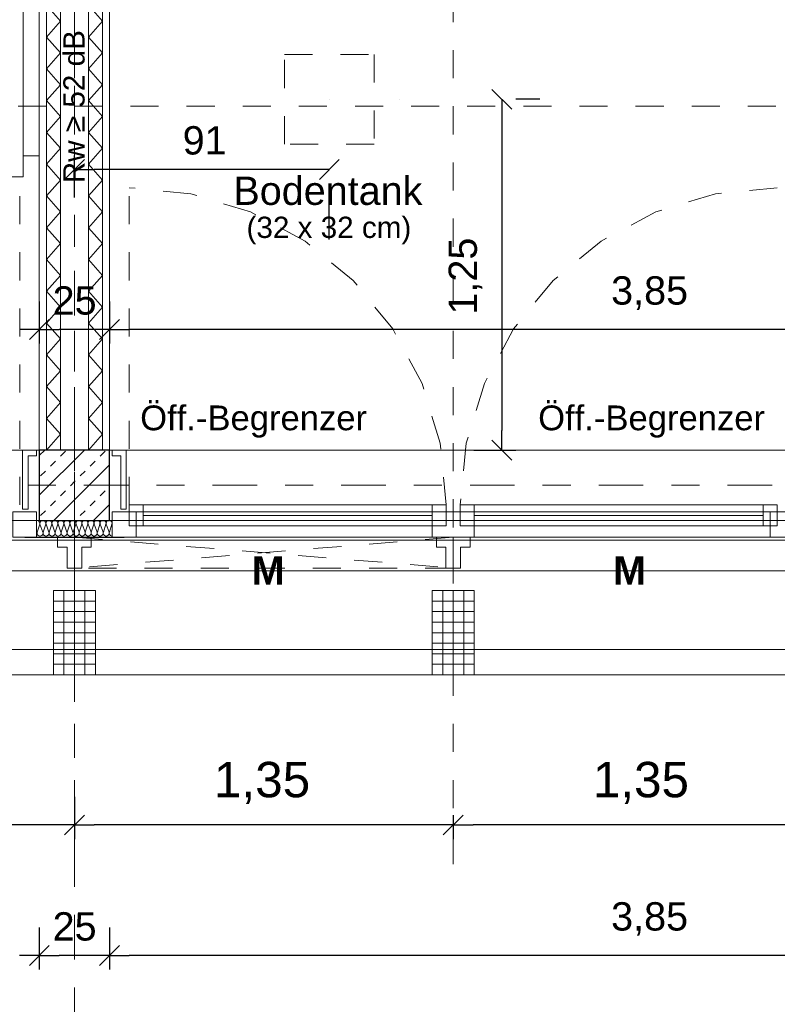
# Model space of a CAD drawing. Header units: metres. Extents: x -45.2 to 14.3, y -31.8 to 10.2.
# Tile 9 of 141: x -33.9 to -31.2, y -23.4 to -19.9. Entities that reach past the tile are written whole.
import ezdxf

# ---------------------------------------------------------------- set-up
doc = ezdxf.new("R2010")
doc.units = ezdxf.units.M
doc.header["$LTSCALE"] = 0.05
for name, pattern in [('1600.2032', [1.6, 0.8, -0.8]), ('Achsen 01', [5.291531, 3.175, -1.058062, 0.352704, -0.705764]), ('gestrichelt - 01', [2, 1, -1]), ('Raster 01', [2, 1, -1])]:
    doc.linetypes.add(name, pattern=pattern)
doc.layers.get('0').update_dxf_attribs({"lineweight": 25})
for name, color, linetype, lineweight, true_color in [('013_Beton und Stahlbetonarbeiten-000 Brüstung', 7, 'Continuous', 9, 0xa6a6a6), ('014_Fassadenarbeiten-000 Aufsicht Betonfertigteile', 7, 'Continuous', 9, 0xc0c0c0), ('014_Fassadenarbeiten-330 mineralische Dämmung', 7, 'Continuous', 9, 0x666666), ('030_Sonnenschutzarbeiten-Bemassung', 7, 'Continuous', 13, 0xff6633), ('030_Sonnenschutzarbeiten-Grundriss', 7, 'Continuous', 13, 0x555555), ('031_Metallbauarbeiten-330 Aufsicht Metallbauarbeiten', 7, 'Continuous', 9, 0xa6a6a6), ('032_Metallarbeiten-Fenster', 7, 'Continuous', 13, 0x444444), ('032_Metallarbeiten-Öffnungsbegrenzer', 7, 'Continuous', 13, 0x444444), ('039_Trockenbauarbeiten-340 Dämmung', 7, 'Continuous', 9, 0xc0c0c0), ('ACTES-Einrichtung Aufsicht.', 7, 'Continuous', 9, 0xa6a6a6), ('AV1-Achsen', 1, 'Achsen 01', 18, 0xff0000), ('AV1-Raster', 7, 'Raster 01', 9, 0xa6a6a6)]:
    doc.layers.add(name, color=color, linetype=linetype, lineweight=lineweight, true_color=true_color)
for name, color, linetype, lineweight in [('013_Beton und Stahlbetonarbeiten-330 Außenstützen', 7, 'Continuous', 25), ('014_Fassadenarbeiten-330 Betonfertigteile vertikal', 7, 'Continuous', 9), ('027_Tischlerarbeiten-330 Innenfensterbänke', 7, 'Continuous', 9), ('030_Sonnenschutzarbeiten-Kasten+Behang', 7, 'Continuous', 5), ('030_Sonnenschutzarbeiten-Motor', 7, 'Continuous', 5), ('039_Trockenbauarbeiten-340 Gipskarton', 7, 'Continuous', 9), ('053_Niederspannungsanlagen-Bodentanks', 7, 'gestrichelt - 01', 9), ('AV1-Akustikvorgaben-Trennwände', 7, 'Continuous', 5), ('AV1-Einrichtung Bemaßung', 7, 'Continuous', 9), ('Bemaßung-Bemaßung', 7, 'Continuous', 9), ('Keine', 7, 'Continuous', 9)]:
    doc.layers.add(name, color=color, linetype=linetype, lineweight=lineweight)
doc.styles.add('Arial', font='arial.ttf')
doc.styles.add('Arial (bold)', font='arialbd.ttf')

msp = doc.modelspace()

# ---------------------------------------------------------------- linework, layer by layer
at = {"color": 0, "linetype": 'Continuous', "lineweight": 15}
for p, q in [((-32.262, -20.1896), (-32.1912, -20.2604)), ((-33.7854, -20.5104), (-33.7146, -20.4396)), ((-32.8062, -20.4396), (-32.877, -20.5104)), ((-33.8396, -21.01), (-33.9104, -21.0807)), ((-33.9104, -21.0807), (-33.8396, -21.01)), ((-33.5896, -21.01), (-33.6604, -21.0807)), ((-33.6604, -21.0807), (-33.5896, -21.01)), ((-32.1912, -21.5104), (-32.262, -21.4396)), ((-33.7146, -22.7746), (-33.7854, -22.8454)), ((-33.7854, -22.8454), (-33.7146, -22.7746)), ((-32.3646, -22.7746), (-32.4354, -22.8454)), ((-32.4354, -22.8454), (-32.3646, -22.7746)), ((-33.8396, -23.2396), (-33.9104, -23.3104)), ((-33.9104, -23.3104), (-33.8396, -23.2396)), ((-33.5896, -23.2396), (-33.6604, -23.3104)), ((-33.6604, -23.3104), (-33.5896, -23.2396))]:
    msp.add_line(p, q, dxfattribs=at)
at = {"color": 0, "linetype": 'ByBlock', "lineweight": -2}
for p, q in [((-32.2266, -20.225), (-32.2266, -20.2957)), ((-33.75, -20.475), (-33.6793, -20.475)), ((-32.8416, -20.475), (-32.9123, -20.475)), ((-33.875, -21.0453), (-33.9457, -21.0453)), ((-33.875, -21.0453), (-33.8043, -21.0453)), ((-33.625, -21.0453), (-33.6957, -21.0453)), ((-33.625, -21.0453), (-33.5543, -21.0453)), ((-32.2266, -21.475), (-32.2266, -21.4043)), ((-33.75, -22.81), (-33.8207, -22.81)), ((-33.75, -22.81), (-33.6793, -22.81)), ((-32.4, -22.81), (-32.4707, -22.81)), ((-32.4, -22.81), (-32.3293, -22.81)), ((-33.875, -23.275), (-33.9457, -23.275)), ((-33.875, -23.275), (-33.8043, -23.275)), ((-33.625, -23.275), (-33.6957, -23.275)), ((-33.625, -23.275), (-33.5543, -23.275))]:
    msp.add_line(p, q, dxfattribs=at)
at = {"layer": '013_Beton und Stahlbetonarbeiten-000 Brüstung'}
for points in [[(-33.875, -21.725), (-36.325, -21.725), (-36.325, -21.475), (-33.875, -21.475)], [(-31.175, -21.725), (-33.625, -21.725), (-33.625, -21.475), (-31.175, -21.475)]]:
    msp.add_lwpolyline(points, close=True, dxfattribs=at)
at = {"layer": '013_Beton und Stahlbetonarbeiten-330 Außenstützen', "color": 251, "linetype": 'Continuous', "lineweight": 13, "true_color": 0x4c4c4c}
for p, q in [((-33.7145, -21.475), (-33.875, -21.6355)), ((-33.8559, -21.475), (-33.875, -21.4941)), ((-33.7997, -21.496), (-33.782, -21.4784)), ((-33.6583, -21.496), (-33.6406, -21.4784)), ((-33.8351, -21.5314), (-33.8174, -21.5137)), ((-33.625, -21.527), (-33.823, -21.725)), ((-33.6936, -21.5314), (-33.676, -21.5137)), ((-33.8704, -21.5668), (-33.8527, -21.5491)), ((-33.729, -21.5668), (-33.7113, -21.5491)), ((-33.7643, -21.6021), (-33.7467, -21.5844)), ((-33.7997, -21.6375), (-33.782, -21.6198)), ((-33.6583, -21.6375), (-33.6406, -21.6198)), ((-33.8351, -21.6728), (-33.8174, -21.6551)), ((-33.6936, -21.6728), (-33.676, -21.6551)), ((-33.625, -21.6684), (-33.6816, -21.725)), ((-33.8704, -21.7082), (-33.8527, -21.6905)), ((-33.729, -21.7082), (-33.7113, -21.6905))]:
    msp.add_line(p, q, dxfattribs=at)
at = {"layer": '013_Beton und Stahlbetonarbeiten-330 Außenstützen'}
msp.add_lwpolyline([(-33.625, -21.475), (-33.875, -21.475), (-33.875, -21.725), (-33.625, -21.725)], close=True, dxfattribs=at)
at = {"layer": '014_Fassadenarbeiten-000 Aufsicht Betonfertigteile'}
msp.add_lwpolyline([(-39.455, -21.905), (0.305, -21.905), (0.675, -22.275), (-39.825, -22.275)], close=True, dxfattribs=at)
at = {"layer": '014_Fassadenarbeiten-330 Betonfertigteile vertikal', "color": 8, "linetype": 'Continuous', "lineweight": 9, "true_color": 0x808080}
for p, q in [((-33.7875, -21.975), (-33.7875, -22.275)), ((-33.75, -21.975), (-33.75, -22.275)), ((-33.7125, -21.975), (-33.7125, -22.275)), ((-32.4375, -21.975), (-32.4375, -22.275)), ((-32.4, -21.975), (-32.4, -22.275)), ((-32.3625, -21.975), (-32.3625, -22.275))]:
    msp.add_line(p, q, dxfattribs=at)
at = {"layer": '014_Fassadenarbeiten-330 Betonfertigteile vertikal', "color": 8, "linetype": 'Continuous', "lineweight": 13, "true_color": 0x808080}
for p, q in [((-33.825, -22.0125), (-33.675, -22.0125)), ((-32.475, -22.0125), (-32.325, -22.0125)), ((-33.825, -22.05), (-33.675, -22.05)), ((-32.475, -22.05), (-32.325, -22.05)), ((-33.825, -22.0875), (-33.675, -22.0875)), ((-32.475, -22.0875), (-32.325, -22.0875)), ((-33.825, -22.125), (-33.675, -22.125)), ((-32.475, -22.125), (-32.325, -22.125)), ((-33.825, -22.1625), (-33.675, -22.1625)), ((-32.475, -22.1625), (-32.325, -22.1625)), ((-33.825, -22.2), (-33.675, -22.2)), ((-32.475, -22.2), (-32.325, -22.2)), ((-33.825, -22.2375), (-33.675, -22.2375)), ((-32.475, -22.2375), (-32.325, -22.2375))]:
    msp.add_line(p, q, dxfattribs=at)
at = {"layer": '014_Fassadenarbeiten-330 Betonfertigteile vertikal'}
for points in [[(-33.825, -21.975), (-33.675, -21.975), (-33.675, -22.275), (-33.825, -22.275)], [(-32.475, -21.975), (-32.325, -21.975), (-32.325, -22.275), (-32.475, -22.275)]]:
    msp.add_lwpolyline(points, close=True, dxfattribs=at)
at = {"layer": '014_Fassadenarbeiten-330 mineralische Dämmung'}
for points in [[(-33.8194, -21.767), (-33.819, -21.7689), (-33.8189, -21.7708), (-33.8192, -21.7727), (-33.8198, -21.7745), (-33.8207, -21.7762), (-33.8219, -21.7777), (-33.8234, -21.779), (-33.8234, -21.779), (-33.825, -21.7799), (-33.8268, -21.7806), (-33.8287, -21.781), (-33.8306, -21.781), (-33.8325, -21.7806), (-33.8343, -21.7799), (-33.8359, -21.779), (-33.8359, -21.779), (-33.8374, -21.7777), (-33.8386, -21.7762), (-33.8395, -21.7745), (-33.8401, -21.7727), (-33.8403, -21.7708), (-33.8403, -21.7689), (-33.8398, -21.767), (-33.8308, -21.739), (-33.8308, -21.739), (-33.8304, -21.7371), (-33.8303, -21.7352), (-33.8306, -21.7333), (-33.8312, -21.7315), (-33.8321, -21.7298), (-33.8333, -21.7283), (-33.8348, -21.727), (-33.8348, -21.727), (-33.8364, -21.7261), (-33.8382, -21.7254), (-33.8401, -21.725), (-33.842, -21.725), (-33.8439, -21.7254), (-33.8457, -21.7261), (-33.8473, -21.727), (-33.8473, -21.727), (-33.8488, -21.7283), (-33.85, -21.7298), (-33.8509, -21.7315), (-33.8515, -21.7333), (-33.8517, -21.7352), (-33.8517, -21.7371), (-33.8512, -21.739), (-33.8409, -21.767), (-33.8409, -21.767), (-33.8405, -21.7689), (-33.8404, -21.7708), (-33.8407, -21.7727), (-33.8412, -21.7745), (-33.8422, -21.7762), (-33.8434, -21.7777), (-33.8448, -21.779), (-33.8448, -21.779), (-33.8465, -21.7799), (-33.8482, -21.7806), (-33.8501, -21.781), (-33.8521, -21.781), (-33.8539, -21.7806), (-33.8557, -21.7799), (-33.8574, -21.779), (-33.8574, -21.779), (-33.8588, -21.7777), (-33.86, -21.7762), (-33.8609, -21.7745), (-33.8615, -21.7727), (-33.8618, -21.7708), (-33.8617, -21.7689), (-33.8613, -21.767), (-33.8523, -21.739), (-33.8523, -21.739), (-33.8519, -21.7371), (-33.8518, -21.7352), (-33.8521, -21.7333), (-33.8526, -21.7315), (-33.8536, -21.7298), (-33.8548, -21.7283), (-33.8562, -21.727), (-33.8562, -21.727), (-33.8579, -21.7261), (-33.8596, -21.7254), (-33.8615, -21.725), (-33.8635, -21.725), (-33.8653, -21.7254), (-33.8671, -21.7261), (-33.8688, -21.727), (-33.8688, -21.727), (-33.8702, -21.7283), (-33.8714, -21.7298), (-33.8723, -21.7315), (-33.8729, -21.7333), (-33.8732, -21.7352), (-33.8731, -21.7371), (-33.8727, -21.739), (-33.8623, -21.767), (-33.8623, -21.767), (-33.8619, -21.7689), (-33.8618, -21.7708), (-33.8621, -21.7727), (-33.8627, -21.7745), (-33.8636, -21.7762), (-33.8648, -21.7777), (-33.8663, -21.779), (-33.8663, -21.779), (-33.8679, -21.7799), (-33.8697, -21.7806), (-33.8716, -21.781), (-33.8735, -21.781), (-33.8754, -21.7806), (-33.8772, -21.7799), (-33.8788, -21.779), (-33.8788, -21.779), (-33.8803, -21.7777), (-33.8815, -21.7762), (-33.8824, -21.7745), (-33.883, -21.7727), (-33.8832, -21.7708), (-33.8832, -21.7689), (-33.8827, -21.767), (-33.8737, -21.739), (-33.8737, -21.739), (-33.8733, -21.7371), (-33.8732, -21.7352), (-33.8735, -21.7333), (-33.8741, -21.7315), (-33.875, -21.7298), (-33.8762, -21.7283), (-33.8777, -21.727), (-33.8794, -21.726), (-33.8812, -21.7254), (-33.8831, -21.725), (-33.885, -21.725)], [(-33.6264, -21.767), (-33.626, -21.769), (-33.6259, -21.771), (-33.6262, -21.773), (-33.6269, -21.7749), (-33.6279, -21.7766), (-33.6293, -21.7781), (-33.6309, -21.7793), (-33.6327, -21.7802), (-33.6346, -21.7808), (-33.6366, -21.781), (-33.6386, -21.7808), (-33.6405, -21.7802), (-33.6423, -21.7793), (-33.6439, -21.7781), (-33.6453, -21.7766), (-33.6463, -21.7749), (-33.647, -21.773), (-33.6473, -21.771), (-33.6472, -21.769), (-33.6468, -21.767), (-33.6378, -21.739), (-33.6378, -21.739), (-33.6374, -21.737), (-33.6373, -21.735), (-33.6376, -21.733), (-33.6383, -21.7311), (-33.6393, -21.7294), (-33.6407, -21.7279), (-33.6423, -21.7267), (-33.6441, -21.7257), (-33.646, -21.7252), (-33.648, -21.725), (-33.65, -21.7252), (-33.6519, -21.7257), (-33.6537, -21.7267), (-33.6553, -21.7279), (-33.6567, -21.7294), (-33.6577, -21.7311), (-33.6584, -21.733), (-33.6587, -21.735), (-33.6586, -21.737), (-33.6582, -21.739), (-33.6478, -21.767), (-33.6478, -21.767), (-33.6474, -21.769), (-33.6474, -21.771), (-33.6477, -21.773), (-33.6484, -21.7749), (-33.6494, -21.7766), (-33.6507, -21.7781), (-33.6523, -21.7793), (-33.6541, -21.7802), (-33.656, -21.7808), (-33.658, -21.781), (-33.6601, -21.7808), (-33.662, -21.7802), (-33.6638, -21.7793), (-33.6654, -21.7781), (-33.6667, -21.7766), (-33.6677, -21.7749), (-33.6684, -21.773), (-33.6687, -21.771), (-33.6687, -21.769), (-33.6682, -21.767), (-33.6592, -21.739), (-33.6592, -21.739), (-33.6588, -21.737), (-33.6588, -21.735), (-33.6591, -21.733), (-33.6598, -21.7311), (-33.6608, -21.7294), (-33.6621, -21.7279), (-33.6637, -21.7267), (-33.6655, -21.7257), (-33.6674, -21.7252), (-33.6694, -21.725), (-33.6715, -21.7252), (-33.6734, -21.7257), (-33.6752, -21.7267), (-33.6768, -21.7279), (-33.6781, -21.7294), (-33.6791, -21.7311), (-33.6798, -21.733), (-33.6801, -21.735), (-33.6801, -21.737), (-33.6796, -21.739), (-33.6693, -21.767), (-33.6693, -21.767), (-33.6689, -21.769), (-33.6688, -21.771), (-33.6691, -21.773), (-33.6698, -21.7749), (-33.6708, -21.7766), (-33.6722, -21.7781), (-33.6738, -21.7793), (-33.6756, -21.7802), (-33.6775, -21.7808), (-33.6795, -21.781), (-33.6815, -21.7808), (-33.6834, -21.7802), (-33.6852, -21.7793), (-33.6868, -21.7781), (-33.6882, -21.7766), (-33.6892, -21.7749), (-33.6899, -21.773), (-33.6902, -21.771), (-33.6901, -21.769), (-33.6897, -21.767), (-33.6807, -21.739), (-33.6807, -21.739), (-33.6803, -21.737), (-33.6802, -21.735), (-33.6805, -21.733), (-33.6812, -21.7311), (-33.6822, -21.7294), (-33.6836, -21.7279), (-33.6852, -21.7267), (-33.687, -21.7257), (-33.6889, -21.7252), (-33.6909, -21.725), (-33.6929, -21.7252), (-33.6948, -21.7257), (-33.6966, -21.7267), (-33.6982, -21.7279), (-33.6996, -21.7294), (-33.7006, -21.7311), (-33.7013, -21.733), (-33.7016, -21.735), (-33.7015, -21.737), (-33.7011, -21.739), (-33.6907, -21.767), (-33.6907, -21.767), (-33.6903, -21.769), (-33.6903, -21.771), (-33.6906, -21.773), (-33.6913, -21.7749), (-33.6923, -21.7766), (-33.6936, -21.7781), (-33.6952, -21.7793), (-33.697, -21.7802), (-33.6989, -21.7808), (-33.7009, -21.781), (-33.703, -21.7808), (-33.7049, -21.7802), (-33.7067, -21.7793), (-33.7083, -21.7781), (-33.7096, -21.7766), (-33.7106, -21.7749), (-33.7113, -21.773), (-33.7116, -21.771), (-33.7116, -21.769), (-33.7111, -21.767), (-33.7021, -21.739), (-33.7021, -21.739), (-33.7017, -21.737), (-33.7017, -21.735), (-33.702, -21.733), (-33.7027, -21.7311), (-33.7037, -21.7294), (-33.705, -21.7279), (-33.7066, -21.7267), (-33.7084, -21.7257), (-33.7103, -21.7252), (-33.7123, -21.725), (-33.7144, -21.7252), (-33.7163, -21.7257), (-33.7181, -21.7267), (-33.7197, -21.7279), (-33.721, -21.7294), (-33.722, -21.7311), (-33.7227, -21.733), (-33.723, -21.735), (-33.723, -21.737), (-33.7225, -21.739), (-33.7122, -21.767), (-33.7122, -21.767), (-33.7118, -21.769), (-33.7117, -21.771), (-33.712, -21.773), (-33.7127, -21.7749), (-33.7137, -21.7766), (-33.7151, -21.7781), (-33.7167, -21.7793), (-33.7185, -21.7802), (-33.7204, -21.7808), (-33.7224, -21.781), (-33.7244, -21.7808), (-33.7263, -21.7802), (-33.7281, -21.7793), (-33.7297, -21.7781), (-33.7311, -21.7766), (-33.7321, -21.7749), (-33.7328, -21.773), (-33.7331, -21.771), (-33.733, -21.769), (-33.7326, -21.767), (-33.7236, -21.739), (-33.7236, -21.739), (-33.7232, -21.737), (-33.7231, -21.735), (-33.7234, -21.733), (-33.7241, -21.7311), (-33.7251, -21.7294), (-33.7265, -21.7279), (-33.7281, -21.7267), (-33.7299, -21.7257), (-33.7318, -21.7252), (-33.7338, -21.725), (-33.7358, -21.7252), (-33.7377, -21.7257), (-33.7395, -21.7267), (-33.7411, -21.7279), (-33.7425, -21.7294), (-33.7435, -21.7311), (-33.7442, -21.733), (-33.7445, -21.735), (-33.7444, -21.737), (-33.744, -21.739), (-33.7336, -21.767), (-33.7336, -21.767), (-33.7332, -21.769), (-33.7332, -21.771), (-33.7335, -21.773), (-33.7342, -21.7749), (-33.7352, -21.7766), (-33.7365, -21.7781), (-33.7381, -21.7793), (-33.7399, -21.7802), (-33.7418, -21.7808), (-33.7438, -21.781), (-33.7459, -21.7808), (-33.7478, -21.7802), (-33.7496, -21.7793), (-33.7512, -21.7781), (-33.7525, -21.7766), (-33.7535, -21.7749), (-33.7542, -21.773), (-33.7545, -21.771), (-33.7545, -21.769), (-33.754, -21.767), (-33.745, -21.739), (-33.745, -21.739), (-33.7446, -21.737), (-33.7446, -21.735), (-33.7449, -21.733), (-33.7456, -21.7311), (-33.7466, -21.7294), (-33.7479, -21.7279), (-33.7495, -21.7267), (-33.7513, -21.7257), (-33.7532, -21.7252), (-33.7552, -21.725), (-33.7573, -21.7252), (-33.7592, -21.7257), (-33.761, -21.7267), (-33.7626, -21.7279), (-33.7639, -21.7294), (-33.7649, -21.7311), (-33.7656, -21.733), (-33.7659, -21.735), (-33.7659, -21.737), (-33.7654, -21.739), (-33.7551, -21.767), (-33.7551, -21.767), (-33.7547, -21.769), (-33.7546, -21.771), (-33.7549, -21.773), (-33.7556, -21.7749), (-33.7566, -21.7766), (-33.758, -21.7781), (-33.7596, -21.7793), (-33.7614, -21.7802), (-33.7633, -21.7808), (-33.7653, -21.781), (-33.7673, -21.7808), (-33.7692, -21.7802), (-33.771, -21.7793), (-33.7726, -21.7781), (-33.774, -21.7766), (-33.775, -21.7749), (-33.7757, -21.773), (-33.776, -21.771), (-33.7759, -21.769), (-33.7755, -21.767), (-33.7665, -21.739), (-33.7665, -21.739), (-33.7661, -21.737), (-33.766, -21.735), (-33.7663, -21.733), (-33.767, -21.7311), (-33.768, -21.7294), (-33.7694, -21.7279), (-33.771, -21.7267), (-33.7728, -21.7257), (-33.7747, -21.7252), (-33.7767, -21.725), (-33.7787, -21.7252), (-33.7806, -21.7257), (-33.7824, -21.7267), (-33.784, -21.7279), (-33.7854, -21.7294), (-33.7864, -21.7311), (-33.7871, -21.733), (-33.7874, -21.735), (-33.7873, -21.737), (-33.7869, -21.739), (-33.7765, -21.767), (-33.7765, -21.767), (-33.7761, -21.769), (-33.7761, -21.771), (-33.7764, -21.773), (-33.7771, -21.7749), (-33.7781, -21.7766), (-33.7794, -21.7781), (-33.781, -21.7793), (-33.7828, -21.7802), (-33.7847, -21.7808), (-33.7867, -21.781), (-33.7888, -21.7808), (-33.7907, -21.7802), (-33.7925, -21.7793), (-33.7941, -21.7781), (-33.7954, -21.7766), (-33.7964, -21.7749), (-33.7971, -21.773), (-33.7974, -21.771), (-33.7974, -21.769), (-33.7969, -21.767), (-33.7879, -21.739), (-33.7879, -21.739), (-33.7875, -21.737), (-33.7875, -21.735), (-33.7878, -21.733), (-33.7885, -21.7311), (-33.7895, -21.7294), (-33.7908, -21.7279), (-33.7924, -21.7267), (-33.7942, -21.7257), (-33.7961, -21.7252), (-33.7981, -21.725), (-33.8002, -21.7252), (-33.8021, -21.7257), (-33.8039, -21.7267), (-33.8055, -21.7279), (-33.8068, -21.7294), (-33.8078, -21.7311), (-33.8085, -21.733), (-33.8088, -21.735), (-33.8088, -21.737), (-33.8083, -21.739), (-33.798, -21.767), (-33.798, -21.767), (-33.7976, -21.769), (-33.7975, -21.771), (-33.7978, -21.773), (-33.7985, -21.7749), (-33.7995, -21.7766), (-33.8009, -21.7781), (-33.8025, -21.7793), (-33.8043, -21.7802), (-33.8062, -21.7808), (-33.8082, -21.781), (-33.8102, -21.7808), (-33.8121, -21.7802), (-33.8139, -21.7793), (-33.8155, -21.7781), (-33.8169, -21.7766), (-33.8179, -21.7749), (-33.8186, -21.773), (-33.8189, -21.771), (-33.8188, -21.769), (-33.8184, -21.767), (-33.8094, -21.739), (-33.8094, -21.739), (-33.809, -21.737), (-33.8089, -21.735), (-33.8092, -21.733), (-33.8099, -21.7311), (-33.8109, -21.7294), (-33.8123, -21.7279), (-33.8139, -21.7267), (-33.8157, -21.7257), (-33.8176, -21.7252), (-33.8196, -21.725), (-33.8216, -21.7252), (-33.8235, -21.7257), (-33.8253, -21.7267), (-33.8269, -21.7279), (-33.8283, -21.7294), (-33.8293, -21.7311), (-33.83, -21.733), (-33.8303, -21.735), (-33.8302, -21.737), (-33.8298, -21.739), (-33.8194, -21.767), (-33.8194, -21.767), (-33.819, -21.769), (-33.819, -21.771), (-33.8193, -21.773), (-33.82, -21.7749), (-33.821, -21.7766), (-33.8223, -21.7781), (-33.8239, -21.7793), (-33.8257, -21.7802), (-33.8276, -21.7808), (-33.8296, -21.781), (-33.8316, -21.7808), (-33.8336, -21.7802), (-33.8354, -21.7793), (-33.837, -21.7781), (-33.8383, -21.7766), (-33.8393, -21.7749), (-33.84, -21.773), (-33.8403, -21.771), (-33.8403, -21.769), (-33.8398, -21.767), (-33.8308, -21.739), (-33.8308, -21.739), (-33.8304, -21.737), (-33.8304, -21.735), (-33.8307, -21.733), (-33.8314, -21.7311), (-33.8324, -21.7294), (-33.8337, -21.7279), (-33.8353, -21.7267), (-33.8371, -21.7257), (-33.839, -21.7252), (-33.841, -21.725), (-33.8431, -21.7252), (-33.845, -21.7257), (-33.8468, -21.7267), (-33.8484, -21.7279), (-33.8497, -21.7294), (-33.8507, -21.7311), (-33.8514, -21.733), (-33.8517, -21.735), (-33.8517, -21.737), (-33.8512, -21.739), (-33.8409, -21.767), (-33.8409, -21.767), (-33.8405, -21.769), (-33.8404, -21.771), (-33.8407, -21.773), (-33.8414, -21.7749), (-33.8424, -21.7766), (-33.8438, -21.7781), (-33.8454, -21.7793), (-33.8472, -21.7802), (-33.8491, -21.7808), (-33.8511, -21.781), (-33.8531, -21.7808), (-33.855, -21.7802), (-33.8568, -21.7793), (-33.8584, -21.7781), (-33.8598, -21.7766), (-33.8608, -21.7749), (-33.8615, -21.773), (-33.8618, -21.771), (-33.8617, -21.769), (-33.8613, -21.767), (-33.8523, -21.739), (-33.8523, -21.739), (-33.8519, -21.737), (-33.8518, -21.735), (-33.8521, -21.733), (-33.8528, -21.7311), (-33.8538, -21.7294), (-33.8552, -21.7279), (-33.8568, -21.7267), (-33.8586, -21.7257), (-33.8605, -21.7252), (-33.8625, -21.725), (-33.8645, -21.7252), (-33.8664, -21.7257), (-33.8682, -21.7267), (-33.8698, -21.7279), (-33.8712, -21.7294), (-33.8722, -21.7311), (-33.8729, -21.733), (-33.8732, -21.735), (-33.8731, -21.737), (-33.8727, -21.739)], [(-33.615, -21.781), (-33.617, -21.7808), (-33.619, -21.7803), (-33.6208, -21.7794), (-33.6224, -21.7782), (-33.6238, -21.7767), (-33.6248, -21.7749), (-33.6255, -21.773), (-33.6258, -21.771), (-33.6258, -21.769), (-33.6253, -21.767), (-33.6164, -21.739), (-33.6164, -21.739), (-33.6159, -21.737), (-33.6159, -21.735), (-33.6162, -21.733), (-33.6169, -21.7311), (-33.6179, -21.7294), (-33.6192, -21.7279), (-33.6208, -21.7267), (-33.6226, -21.7257), (-33.6245, -21.7252), (-33.6266, -21.725), (-33.6286, -21.7252), (-33.6305, -21.7257), (-33.6323, -21.7267), (-33.6339, -21.7279), (-33.6352, -21.7294), (-33.6362, -21.7311), (-33.6369, -21.733), (-33.6372, -21.735), (-33.6372, -21.737), (-33.6367, -21.739), (-33.6264, -21.767), (-33.6264, -21.767), (-33.626, -21.769), (-33.6259, -21.771), (-33.6262, -21.773), (-33.6269, -21.7749), (-33.6279, -21.7766), (-33.6293, -21.7781), (-33.6309, -21.7793), (-33.6327, -21.7802), (-33.6346, -21.7808), (-33.6366, -21.781), (-33.6386, -21.7808), (-33.6405, -21.7802), (-33.6423, -21.7793), (-33.6439, -21.7781), (-33.6453, -21.7766), (-33.6463, -21.7749), (-33.647, -21.773), (-33.6473, -21.771), (-33.6472, -21.769), (-33.6468, -21.767), (-33.6378, -21.739), (-33.6378, -21.739), (-33.6374, -21.737), (-33.6373, -21.735), (-33.6376, -21.733), (-33.6383, -21.7311), (-33.6393, -21.7294), (-33.6407, -21.7279), (-33.6423, -21.7267), (-33.6441, -21.7257), (-33.646, -21.7252), (-33.648, -21.725), (-33.65, -21.7252), (-33.6519, -21.7257), (-33.6537, -21.7267), (-33.6553, -21.7279), (-33.6567, -21.7294), (-33.6577, -21.7311), (-33.6584, -21.733), (-33.6587, -21.735), (-33.6586, -21.737), (-33.6582, -21.739), (-33.6478, -21.767), (-33.6478, -21.767), (-33.6474, -21.769), (-33.6474, -21.771), (-33.6477, -21.773), (-33.6484, -21.7749), (-33.6494, -21.7766), (-33.6507, -21.7781), (-33.6523, -21.7793), (-33.6541, -21.7802), (-33.656, -21.7808), (-33.658, -21.781), (-33.6601, -21.7808), (-33.662, -21.7802), (-33.6638, -21.7793), (-33.6654, -21.7781), (-33.6667, -21.7766), (-33.6677, -21.7749), (-33.6684, -21.773), (-33.6687, -21.771), (-33.6687, -21.769), (-33.6682, -21.767)], [(-33.885, -21.7761), (-33.8841, -21.7744), (-33.8835, -21.7726), (-33.8833, -21.7707), (-33.8834, -21.7689), (-33.8838, -21.767), (-33.885, -21.7637)]]:
    msp.add_lwpolyline(points, dxfattribs=at)
at = {"layer": '027_Tischlerarbeiten-330 Innenfensterbänke'}
for points in [[(-33.885, -21.475), (-33.885, -21.495), (-33.915, -21.495), (-33.915, -21.685), (-33.935, -21.685), (-33.935, -21.475)], [(-33.615, -21.475), (-33.615, -21.495), (-33.585, -21.495), (-33.585, -21.685), (-33.565, -21.685), (-33.565, -21.475)]]:
    msp.add_lwpolyline(points, close=True, dxfattribs=at)
at = {"layer": '030_Sonnenschutzarbeiten-Bemassung', "color": 0, "lineweight": -2}
for p, q in [((-33.75, -22.71), (-33.75, -22.86)), ((-33.75, -22.71), (-33.75, -22.86)), ((-32.4, -22.775), (-32.4, -22.86)), ((-32.4, -22.775), (-32.4, -22.86)), ((-33.8207, -22.81), (-35.0293, -22.81)), ((-32.4707, -22.81), (-33.6793, -22.81)), ((-31.1207, -22.81), (-32.3293, -22.81))]:
    msp.add_line(p, q, dxfattribs=at)
at = {"layer": '030_Sonnenschutzarbeiten-Grundriss', "color": 251, "true_color": 0x555555}
for points in [[(-33.75, -21.895), (-33.776, -21.895), (-33.776, -21.82), (-33.81, -21.82), (-33.81, -21.785), (-33.75, -21.785)], [(-33.75, -21.895), (-33.724, -21.895), (-33.724, -21.82), (-33.69, -21.82), (-33.69, -21.785), (-33.75, -21.785)], [(-32.4, -21.895), (-32.426, -21.895), (-32.426, -21.82), (-32.46, -21.82), (-32.46, -21.785), (-32.4, -21.785)], [(-32.4, -21.895), (-32.374, -21.895), (-32.374, -21.82), (-32.34, -21.82), (-32.34, -21.785), (-32.4, -21.785)]]:
    msp.add_lwpolyline(points, close=True, dxfattribs=at)
at = {"layer": '030_Sonnenschutzarbeiten-Kasten+Behang', "color": 1, "linetype": '1600.2032', "lineweight": 18, "true_color": 0xff0000}
for p, q in [((-32.4, -21.785), (-33.75, -21.895)), ((-33.75, -21.785), (-32.4, -21.895))]:
    msp.add_line(p, q, dxfattribs=at)
at = {"layer": '030_Sonnenschutzarbeiten-Kasten+Behang', "color": 1, "linetype": 'Continuous', "lineweight": 18, "true_color": 0xff0000}
for points in [[(-33.776, -21.82), (-33.81, -21.82), (-33.81, -21.785), (-33.75, -21.785), (-33.75, -21.895), (-33.776, -21.895)], [(-33.724, -21.82), (-33.69, -21.82), (-33.69, -21.785), (-33.75, -21.785), (-33.75, -21.895), (-33.724, -21.895)], [(-32.426, -21.82), (-32.46, -21.82), (-32.46, -21.785), (-32.4, -21.785), (-32.4, -21.895), (-32.426, -21.895)], [(-32.374, -21.82), (-32.34, -21.82), (-32.34, -21.785), (-32.4, -21.785), (-32.4, -21.895), (-32.374, -21.895)]]:
    msp.add_lwpolyline(points, close=True, dxfattribs=at)
at = {"layer": '030_Sonnenschutzarbeiten-Kasten+Behang', "color": 1, "linetype": '1600.2032', "lineweight": 18, "true_color": 0xff0000}
msp.add_lwpolyline([(-33.75, -21.785), (-32.4, -21.785), (-32.4, -21.895), (-33.75, -21.895)], close=True, dxfattribs=at)
at = {"layer": '031_Metallbauarbeiten-330 Aufsicht Metallbauarbeiten'}
for points in [[(-36.45, -21.795), (-33.75, -21.795), (-33.75, -22.185), (-36.45, -22.185)], [(-33.75, -21.795), (-31.05, -21.795), (-31.05, -22.185), (-33.75, -22.185)]]:
    msp.add_lwpolyline(points, close=True, dxfattribs=at)
at = {"layer": '032_Metallarbeiten-Fenster', "color": 7, "linetype": 'gestrichelt - 01', "lineweight": 18}
for p, q in [((-33.945, -21.67), (-33.945, -20.54)), ((-33.555, -21.67), (-33.555, -20.54))]:
    msp.add_line(p, q, dxfattribs=at)
at = {"layer": '032_Metallarbeiten-Fenster', "color": 7, "lineweight": 18}
for p, q in [((-33.505, -21.7075), (-32.475, -21.7075)), ((-31.295, -21.7075), (-32.325, -21.7075))]:
    msp.add_line(p, q, dxfattribs=at)
at = {"layer": '032_Metallarbeiten-Fenster', "color": 7, "linetype": 'gestrichelt - 01', "lineweight": 18}
for points in [[(-32.425, -21.67), (-32.4467, -21.4495), (-32.511, -21.2376), (-32.6154, -21.0422), (-32.756, -20.871), (-32.9272, -20.7304), (-33.1226, -20.626), (-33.3345, -20.5617), (-33.555, -20.54)], [(-31.245, -20.54), (-31.4655, -20.5617), (-31.6774, -20.626), (-31.8728, -20.7304), (-32.044, -20.871), (-32.1846, -21.0422), (-32.289, -21.2376), (-32.3533, -21.4495), (-32.375, -21.67)]]:
    msp.add_lwpolyline(points, dxfattribs=at)
at = {"layer": '032_Metallarbeiten-Fenster', "color": 7, "lineweight": 18}
for points in [[(-33.555, -21.745), (-33.505, -21.745), (-33.505, -21.67), (-33.555, -21.67)], [(-33.505, -21.745), (-32.475, -21.745), (-32.475, -21.67), (-33.505, -21.67)], [(-32.475, -21.745), (-32.425, -21.745), (-32.425, -21.67), (-32.475, -21.67)], [(-32.325, -21.745), (-32.375, -21.745), (-32.375, -21.67), (-32.325, -21.67)], [(-31.295, -21.745), (-32.325, -21.745), (-32.325, -21.67), (-31.295, -21.67)], [(-31.245, -21.745), (-31.295, -21.745), (-31.295, -21.67), (-31.245, -21.67)], [(-33.885, -21.695), (-33.97, -21.695), (-33.97, -21.785), (-33.885, -21.785)], [(-33.53, -21.785), (-33.53, -21.695), (-33.615, -21.695), (-33.615, -21.785)], [(-31.27, -21.695), (-31.27, -21.785), (-33.53, -21.785), (-33.53, -21.695)], [(-32.325, -21.785), (-32.475, -21.785), (-32.475, -21.695), (-32.325, -21.695)], [(-31.185, -21.695), (-31.27, -21.695), (-31.27, -21.785), (-31.185, -21.785)]]:
    msp.add_lwpolyline(points, close=True, dxfattribs=at)
at = {"layer": '032_Metallarbeiten-Fenster', "color": 7, "linetype": 'Continuous', "lineweight": 9}
msp.add_lwpolyline([(-33.9269, -21.7843), (-33.5731, -21.7843), (-33.5731, -21.7863), (-33.9269, -21.7863)], close=True, dxfattribs=at)
at = {"layer": '039_Trockenbauarbeiten-340 Dämmung', "linetype": 'Continuous', "lineweight": 5}
for points in [[(-33.8, -21.475), (-33.8, -18.338), (-33.85, -18.338), (-33.85, -21.475)], [(-33.65, -21.475), (-33.65, -18.338), (-33.7, -18.338), (-33.7, -21.475)]]:
    msp.add_lwpolyline(points, close=True, dxfattribs=at)
at = {"layer": '039_Trockenbauarbeiten-340 Dämmung'}
for points in [[(-33.85, -21.475), (-33.8, -21.4184), (-33.85, -21.3618), (-33.8, -21.3052), (-33.85, -21.2486), (-33.8, -21.192), (-33.85, -21.1354), (-33.8, -21.0788), (-33.85, -21.0222), (-33.8, -20.9656), (-33.85, -20.909), (-33.8, -20.8524), (-33.85, -20.7958), (-33.8, -20.7392), (-33.85, -20.6826), (-33.8, -20.626), (-33.85, -20.5694), (-33.8, -20.5128), (-33.85, -20.4562), (-33.8, -20.3996), (-33.85, -20.343), (-33.8, -20.2864), (-33.85, -20.2298), (-33.8, -20.1732), (-33.85, -20.1166), (-33.8, -20.06), (-33.85, -20.0034), (-33.8, -19.9468), (-33.85, -19.8902)], [(-33.7, -21.475), (-33.65, -21.4184), (-33.7, -21.3618), (-33.65, -21.3052), (-33.7, -21.2486), (-33.65, -21.192), (-33.7, -21.1354), (-33.65, -21.0788), (-33.7, -21.0222), (-33.65, -20.9656), (-33.7, -20.909), (-33.65, -20.8524), (-33.7, -20.7958), (-33.65, -20.7392), (-33.7, -20.6826), (-33.65, -20.626), (-33.7, -20.5694), (-33.65, -20.5128), (-33.7, -20.4562), (-33.65, -20.3996), (-33.7, -20.343), (-33.65, -20.2864), (-33.7, -20.2298), (-33.65, -20.1732), (-33.7, -20.1166), (-33.65, -20.06), (-33.7, -20.0034), (-33.65, -19.9468), (-33.7, -19.8902)]]:
    msp.add_lwpolyline(points, dxfattribs=at)
at = {"layer": '039_Trockenbauarbeiten-340 Gipskarton'}
for points in [[(-33.875, -21.475), (-33.875, -18.313), (-33.85, -18.313), (-33.85, -21.475)], [(-33.625, -21.475), (-33.625, -18.313), (-33.65, -18.313), (-33.65, -21.475)]]:
    msp.add_lwpolyline(points, close=True, dxfattribs=at)
at = {"layer": '053_Niederspannungsanlagen-Bodentanks'}
msp.add_lwpolyline([(-33.0016, -20.065), (-32.6816, -20.065), (-32.6816, -20.385), (-33.0016, -20.385)], close=True, dxfattribs=at)
at = {"layer": 'ACTES-Einrichtung Aufsicht.'}
for points in [[(-34.002, -19.2872), (-34.002, -20.5007), (-33.9326, -20.5007), (-33.9326, -19.2872)], [(-33.9326, -19.3616), (-33.9326, -20.4264), (-33.875, -20.4264), (-33.875, -19.3616)]]:
    msp.add_lwpolyline(points, close=True, dxfattribs=at)
at = {"layer": 'AV1-Achsen'}
for p, q in [((-33.75, -26.5), (-33.75, 4.9)), ((-43.35, -21.6), (4.2, -21.6))]:
    msp.add_line(p, q, dxfattribs=at)
at = {"layer": 'AV1-Einrichtung Bemaßung', "color": 0, "lineweight": -2}
for p, q in [((-32.0916, -20.225), (-32.1766, -20.225)), ((-32.2266, -20.2957), (-32.2266, -21.4043)), ((-33.75, -20.575), (-33.75, -20.425)), ((-32.9123, -20.475), (-33.6793, -20.475)), ((-32.8416, -20.725), (-32.8416, -20.525)), ((-33.875, -20.9453), (-33.875, -21.0953)), ((-33.875, -20.9453), (-33.875, -21.0953)), ((-33.625, -20.9453), (-33.625, -21.0953)), ((-33.625, -20.9453), (-33.625, -21.0953)), ((-33.6957, -21.0453), (-33.8043, -21.0453)), ((-29.8457, -21.0453), (-33.5543, -21.0453)), ((-32.3266, -21.475), (-32.1766, -21.475))]:
    msp.add_line(p, q, dxfattribs=at)
at = {"layer": 'AV1-Raster'}
for p, q in [((-33.75, -22.95), (-33.75, 1.35)), ((-32.4, -22.95), (-32.4, 1.35)), ((1.35, -20.25), (-40.5, -20.25))]:
    msp.add_line(p, q, dxfattribs=at)
at = {"layer": 'Bemaßung-Bemaßung', "color": 0, "linetype": 'Continuous', "lineweight": -2}
for p, q in [((-33.875, -23.175), (-33.875, -23.325)), ((-33.875, -23.175), (-33.875, -23.325)), ((-33.625, -23.175), (-33.625, -23.325)), ((-33.625, -23.175), (-33.625, -23.325)), ((-33.6957, -23.275), (-33.8043, -23.275)), ((-29.8457, -23.275), (-33.5543, -23.275))]:
    msp.add_line(p, q, dxfattribs=at)
at = {"layer": 'Defpoints', "color": 0, "lineweight": 0}
for p, q in [((-33.625, -20.1399), (-33.625, -20.1399)), ((-33.625, -20.1399), (-33.625, -20.1399)), ((-33.875, -20.1757), (-33.875, -20.1757)), ((-33.875, -20.1757), (-33.875, -20.1757)), ((-32.8416, -20.225), (-32.8416, -20.225)), ((-32.5916, -20.225), (-32.5916, -20.225)), ((-33.75, -20.475), (-33.75, -20.475)), ((-33.875, -21.0453), (-33.875, -21.0453)), ((-33.625, -21.0453), (-33.625, -21.0453)), ((-33.875, -21.475), (-33.875, -21.475)), ((-33.875, -21.475), (-33.875, -21.475)), ((-33.875, -21.475), (-33.875, -21.475)), ((-33.875, -21.475), (-33.875, -21.475)), ((-33.625, -21.475), (-33.625, -21.475)), ((-33.625, -21.475), (-33.625, -21.475)), ((-33.625, -21.475), (-33.625, -21.475)), ((-33.625, -21.475), (-33.625, -21.475)), ((-33.1416, -21.475), (-33.1416, -21.475)), ((-32.2266, -21.475), (-32.2266, -21.475)), ((-33.75, -21.5245), (-33.75, -21.5245)), ((-33.75, -21.6), (-33.75, -21.6)), ((-33.75, -21.6), (-33.75, -21.6)), ((-33.75, -22.0587), (-33.75, -22.0587)), ((-33.75, -22.0587), (-33.75, -22.0587)), ((-33.825, -22.275), (-33.825, -22.275)), ((-33.825, -22.275), (-33.825, -22.275)), ((-33.675, -22.275), (-33.675, -22.275)), ((-33.675, -22.275), (-33.675, -22.275)), ((-32.475, -22.275), (-32.475, -22.275)), ((-32.475, -22.275), (-32.475, -22.275)), ((-32.4, -22.275), (-32.4, -22.275)), ((-32.4, -22.275), (-32.4, -22.275)), ((-32.325, -22.275), (-32.325, -22.275)), ((-32.325, -22.275), (-32.325, -22.275)), ((-33.75, -22.81), (-33.75, -22.81)), ((-32.4, -22.81), (-32.4, -22.81)), ((-33.875, -23.275), (-33.875, -23.275)), ((-33.625, -23.275), (-33.625, -23.275))]:
    msp.add_line(p, q, dxfattribs=at)
at = {"layer": 'Keine', "color": 8, "linetype": 'Continuous', "lineweight": 13, "true_color": 0x808080}
msp.add_lwpolyline([(-39.025, -5.525), (-23.075, -5.525), (-23.075, -21.475), (-39.025, -21.475)], close=True, dxfattribs=at)

# ---------------------------------------------------------------- texts
at = {"layer": '030_Sonnenschutzarbeiten-Bemassung', "color": 0, "char_height": 0.12609, "attachment_point": 7, "style": 'Arial'}
for insert in [(-33.2525, -22.7348), (-31.9025, -22.7348)]:
    msp.add_mtext('1,35', dxfattribs=dict(at, insert=insert))
at = {"layer": '030_Sonnenschutzarbeiten-Motor', "color": 255, "char_height": 0.1009, "attachment_point": 7, "style": 'Arial (bold)'}
for insert in [(-33.1183, -21.9535), (-31.8303, -21.9535)]:
    msp.add_mtext('M', dxfattribs=dict(at, insert=insert))
at = {"layer": '032_Metallarbeiten-Öffnungsbegrenzer', "color": 7, "char_height": 0.088263, "attachment_point": 7, "style": 'Arial'}
for insert in [(-33.5156, -21.4306), (-32.0973, -21.4306)]:
    msp.add_mtext('Öff.-Begrenzer', dxfattribs=dict(at, insert=insert))
at = {"layer": '053_Niederspannungsanlagen-Bodentanks', "attachment_point": 7, "style": 'Arial'}
for s, insert, char_height in [('Bodentank', (-33.1834, -20.6027), 0.10087), ('(32 x 32 cm)', (-33.1366, -20.7417), 0.075654)]:
    msp.add_mtext(s, dxfattribs=dict(at, insert=insert, char_height=char_height))
at = {"layer": 'AV1-Akustikvorgaben-Trennwände', "insert": (-33.7127, -20.5241), "char_height": 0.07565, "attachment_point": 7, "rotation": 90, "style": 'Arial'}
msp.add_mtext('Rw ≥ 52 dB', dxfattribs=at)
at = {"layer": 'AV1-Einrichtung Bemaßung', "color": 0, "char_height": 0.10087, "attachment_point": 7, "style": 'Arial'}
for s, insert in [('91', (-33.3642, -20.4231)), ('25', (-33.8276, -20.9934)), ('3,85', (-31.8373, -20.9752))]:
    msp.add_mtext(s, dxfattribs=dict(at, insert=insert))
at = {"layer": 'AV1-Einrichtung Bemaßung', "color": 0, "insert": (-32.2968, -20.992), "char_height": 0.10087, "attachment_point": 7, "rotation": 90, "style": 'Arial'}
msp.add_mtext('1,25', dxfattribs=at)
at = {"layer": 'Bemaßung-Bemaßung', "color": 0, "char_height": 0.10087, "attachment_point": 7, "style": 'Arial'}
for s, insert in [('3,85', (-31.8373, -23.2048)), ('25', (-33.8276, -23.2231))]:
    msp.add_mtext(s, dxfattribs=dict(at, insert=insert))

doc.saveas('drawing.dxf')
